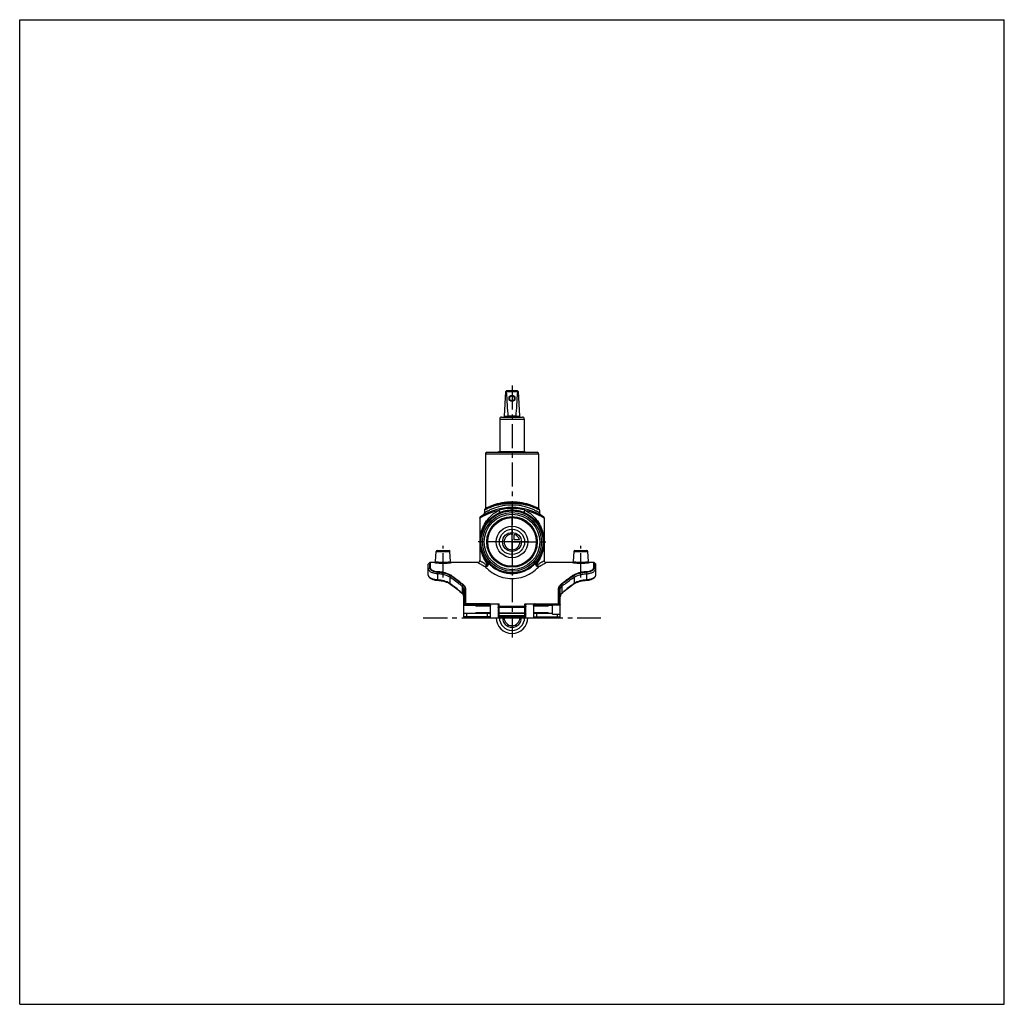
# Model space of a CAD drawing. Header units: millimetres. Extents: x 0 to 1000, y 0 to 1000.
import ezdxf

# ---------------------------------------------------------------- set-up
doc = ezdxf.new("R2010")
doc.units = ezdxf.units.MM
doc.header["$LTSCALE"] = 65.185185
doc.linetypes.add('CENTER', pattern=[0.6, 0.375, -0.075, 0.075, -0.075])
doc.layers.get('0').update_dxf_attribs({"linetype": 'CONTINUOUS'})
for name, color, linetype in [('ACHSEN_S', 7, 'CONTINUOUS'), ('FASEN', 7, 'CONTINUOUS'), ('FLAECHEN', 7, 'CONTINUOUS'), ('KOERPER', 7, 'CONTINUOUS'), ('KONST.EL_MIT_GEO', 7, 'CONTINUOUS'), ('KURVEN', 7, 'CONTINUOUS')]:
    doc.layers.add(name, color=color, linetype=linetype)

msp = doc.modelspace()

# ---------------------------------------------------------------- linework, layer by layer
at = {"color": 7, "linetype": 'Continuous'}
for p, q in [((0, 0), (0, 1000)), ((0, 1000), (1000, 1000)), ((1000, 0), (1000, 1000)), ((492.5, 597.3), (493.8, 622.4)), ((493.8, 622.4), (494.8, 623.4)), ((494.2, 622.4), (505.8, 622.4)), ((494.8, 623.4), (505.1, 623.4)), ((506.2, 622.4), (505.1, 623.4)), ((506.2, 622.4), (507.5, 597.3)), ((487.5, 594.4), (487.5, 561.6)), ((487.5, 594.4), (512.5, 594.4)), ((489.5, 596.4), (510.5, 596.4)), ((492.6, 597.4), (495.9, 597.4)), ((504.1, 597.3), (495.9, 597.3)), ((504.1, 597.4), (507.4, 597.4)), ((512.5, 594.4), (512.5, 561.6)), ((0, 0), (1000, 0))]:
    msp.add_line(p, q, dxfattribs=at)
for radius in [3, 2.5]:
    msp.add_circle((500, 615.4), radius, dxfattribs=at)
for centre, radius, start, end in [((489.5, 594.4), 2, 90, 180), ((491.5, 597.4), 1, 270, 357.14), ((495.4, 597.3), 0.483, 359.2765, 5.2), ((504.6, 597.3), 0.483, 174.8, 180.7235), ((508.5, 597.4), 1, 182.86, 270), ((510.5, 594.4), 2, 0, 90)]:
    msp.add_arc(centre, radius, start, end, dxfattribs=at)
for centre, major_axis, ratio, start_param, end_param in [((500, 628.2), (8.5, 0), 0.95129, -2.35619, -2.32415), ((500, 746.5), (0, 170.1), 0.04996, -3.89495, -3.64417), ((500, 746.5), (0, 170.1), 0.04996, -2.63901, -2.38824), ((500, 628.2), (8.5, 0), 0.95129, -0.81744, -0.7854)]:
    msp.add_ellipse(centre, major_axis=major_axis, ratio=ratio, start_param=start_param, end_param=end_param, dxfattribs=at)
for points in [[(495.9, 597.3), (495.9, 597.2), (495.9, 596.9), (495.8, 596.7), (495.8, 596.5), (495.8, 596.4), (495.7, 596.4), (495.7, 596.4)], [(504.1, 597.3), (504.1, 597.2), (504.1, 596.9), (504.2, 596.7), (504.2, 596.5), (504.2, 596.4), (504.3, 596.4), (504.3, 596.4)]]:
    msp.add_open_spline(points, degree=3, knots=[0, 0, 0, 0, 0.36703, 0.67502, 0.79476, 0.88822, 1, 1, 1, 1], dxfattribs=at)
at = {"layer": 'ACHSEN_S', "color": 40, "linetype": 'CENTER'}
for p, q in [((500, 628.4), (500, 372.4)), ((409.9, 392.6), (590.1, 392.6))]:
    msp.add_line(p, q, dxfattribs=at)
at = {"layer": 'FASEN', "color": 7, "linetype": 'Continuous'}
for p, q in [((415, 447.1), (416.3, 448.4)), ((415, 442.3), (415, 447.1)), ((585, 447.1), (583.7, 448.4)), ((585, 442.3), (585, 447.1))]:
    msp.add_line(p, q, dxfattribs=at)
for radius in [31.5, 29.8]:
    msp.add_circle((500, 469.6), radius, dxfattribs=at)
for points, knots in [([(424.2, 437.3), (423, 437.3), (421.2, 437.6), (419.1, 438.3), (417.7, 438.9), (416.5, 439.7), (415.7, 440.5), (415.1, 441.4), (415, 442), (415, 442.3)], [0, 0, 0, 0, 0.32208, 0.47198, 0.60896, 0.7302, 0.83464, 0.92319, 1, 1, 1, 1]), ([(575.8, 437.3), (577, 437.3), (578.8, 437.6), (580.9, 438.3), (582.3, 438.9), (583.5, 439.7), (584.3, 440.5), (584.9, 441.4), (585, 442), (585, 442.3)], [0, 0, 0, 0, 0.32219, 0.47205, 0.60901, 0.73023, 0.83466, 0.9232, 1, 1, 1, 1]), ([(436.8, 433.8), (435, 434.9), (432, 436.2), (427.7, 437), (425.4, 437.2), (424.2, 437.3)], [0, 0, 0, 0, 0.47636, 0.73528, 1, 1, 1, 1]), ([(449.5, 424.3), (448.5, 425.2), (444.4, 428.5), (440.1, 431.7), (436.8, 433.8)], [0, 0, 0, 0, 0.25388, 1, 1, 1, 1]), ([(550.5, 424.3), (551.5, 425.2), (555.6, 428.5), (559.9, 431.7), (563.2, 433.8)], [0, 0, 0, 0, 0.25387, 1, 1, 1, 1]), ([(563.2, 433.8), (565, 434.9), (568, 436.2), (572.3, 437), (574.6, 437.2), (575.8, 437.3)], [0, 0, 0, 0, 0.47638, 0.7353, 1, 1, 1, 1]), ([(451, 420.8), (451, 421.4), (450.8, 422.8), (450, 423.9), (449.5, 424.3)], [0, 0, 0, 0, 0.49816, 1, 1, 1, 1]), ([(549, 420.8), (549, 421.4), (549.2, 422.8), (550, 423.9), (550.5, 424.3)], [0, 0, 0, 0, 0.49816, 1, 1, 1, 1])]:
    msp.add_open_spline(points, degree=3, knots=knots, dxfattribs=at)
at = {"layer": 'FLAECHEN', "color": 7, "linetype": 'Continuous'}
for p, q in [((472, 502), (472, 499.1)), ((528, 502), (528, 499.1)), ((467.2, 493.9), (467.2, 450.6)), ((532.7, 493.9), (532.7, 450.6))]:
    msp.add_line(p, q, dxfattribs=at)
msp.add_circle((500, 469.6), 24.7, dxfattribs=at)
at = {"layer": 'KOERPER', "color": 7, "linetype": 'Continuous'}
for p, q in [((480.1, 560.6), (480.1, 560.8)), ((480.1, 560.6), (480.1, 560.8)), ((480.1, 560.8), (484.5, 560.8)), ((481.7, 560.6), (481.7, 560.8)), ((482.4, 560.6), (482.4, 560.8)), ((483.9, 560.6), (483.9, 560.8)), ((484, 560.6), (484, 560.8)), ((484.1, 560.6), (484.1, 560.8)), ((484.5, 560.6), (484.5, 560.8)), ((484.7, 560.6), (484.7, 560.8)), ((484.7, 560.8), (485.8, 560.8)), ((485.4, 560.6), (485.4, 560.8)), ((487.3, 561.6), (485.6, 560.6)), ((487.3, 561.6), (512.7, 561.6)), ((512.7, 561.6), (514.4, 560.6)), ((514.2, 560.8), (514.2, 560.8)), ((514.2, 560.8), (522.7, 560.8)), ((515.3, 560.6), (515.3, 560.8)), ((515.5, 560.6), (515.5, 560.8)), ((515.8, 560.6), (515.8, 560.8)), ((516.7, 560.6), (516.7, 560.8)), ((519.8, 560.6), (519.8, 560.8)), ((522.7, 560.6), (522.7, 560.8)), ((421.4, 448.6), (416.8, 448.6)), ((465.2, 448.6), (438.6, 448.6)), ((561.4, 448.6), (534.7, 448.6)), ((583.2, 448.6), (578.6, 448.6)), ((464, 404.9), (464, 404.3)), ((477.7, 404.3), (464, 404.3)), ((536, 404.3), (522.3, 404.3)), ((536, 404.3), (536, 404.9)), ((477.8, 397.6), (464, 397.6)), ((464, 397.1), (464, 397.6)), ((536, 397.6), (522.2, 397.6)), ((536, 397.6), (536, 397.1))]:
    msp.add_line(p, q, dxfattribs=at)
at = {"layer": 'KOERPER', "color": 40, "linetype": 'CENTER'}
for p, q in [((500, 469.6), (500, 506.3)), ((430, 433.6), (430, 465.8)), ((500, 469.6), (463.4, 469.6)), ((500, 469.6), (536.6, 469.6)), ((500, 469.6), (500, 433)), ((570, 433.6), (570, 465.8))]:
    msp.add_line(p, q, dxfattribs=at)
at = {"layer": 'KOERPER', "color": 7, "linetype": 'Continuous'}
for radius in [32, 31.6]:
    msp.add_circle((500, 469.6), radius, dxfattribs=at)
for centre, start, end in [((464, 405.9), 216.8699, 270), ((536, 405.9), 270, 323.1301), ((464, 396.1), 90, 138.1897), ((536, 396.1), 41.8103, 90)]:
    msp.add_arc(centre, 1.5, start, end, dxfattribs=at)
at = {"layer": 'KONST.EL_MIT_GEO', "color": 7, "linetype": 'Continuous'}
for p, q in [((474.6, 560.6), (525.4, 560.6)), ((473.1, 559.1), (473.1, 503.5)), ((473.1, 559.1), (526.9, 559.1)), ((526.9, 559.1), (526.9, 503.5)), ((423.9, 460.8), (436.1, 460.8)), ((563.9, 460.8), (576.1, 460.8)), ((422.4, 449.6), (423, 459.8)), ((423, 459.8), (437, 459.8)), ((437.6, 449.6), (437, 459.8)), ((562.4, 449.6), (563, 459.8)), ((563, 459.8), (577, 459.8)), ((577.6, 449.6), (577, 459.8)), ((415, 442.3), (416.3, 443.4)), ((415, 435.8), (415, 442.3)), ((416.3, 448.4), (416.3, 443.4)), ((416.8, 448.6), (416.8, 443.6)), ((583.2, 443.6), (583.2, 448.6)), ((583.7, 443.4), (583.7, 448.4)), ((583.7, 443.4), (585, 442.3)), ((585, 435.8), (585, 442.3)), ((415, 435.8), (415, 435.7)), ((415, 435.7), (415, 435.5)), ((415, 435.5), (415.1, 435.3)), ((415.1, 435.3), (415.1, 435.1)), ((415.1, 435.1), (415.2, 434.9)), ((415.2, 434.9), (415.3, 434.7)), ((415.3, 434.7), (415.4, 434.5)), ((415.4, 434.5), (415.6, 434.2)), ((415.5, 434.2), (415.7, 434)), ((415.7, 434), (415.9, 433.8)), ((415.9, 433.8), (416.1, 433.6)), ((416.1, 433.6), (416.4, 433.3)), ((416.3, 433.3), (416.6, 433.1)), ((416.6, 433.1), (416.9, 432.9)), ((416.9, 432.9), (417.2, 432.7)), ((417.2, 432.7), (417.5, 432.5)), ((417.5, 432.5), (417.8, 432.3)), ((417.8, 432.3), (418.1, 432.2)), ((418.5, 432), (418.8, 431.8)), ((418.8, 431.8), (419.2, 431.7)), ((419.2, 431.7), (419.6, 431.5)), ((419.6, 431.5), (420, 431.4)), ((420, 431.4), (420.4, 431.3)), ((420.4, 431.3), (420.8, 431.1)), ((420.8, 431.2), (421.3, 431)), ((421.2, 431), (421.7, 430.9)), ((421.7, 431), (422.1, 430.9)), ((422.1, 430.9), (422.6, 430.8)), ((422.6, 430.8), (423, 430.7)), ((423, 430.7), (423.5, 430.7)), ((423.5, 430.7), (424, 430.7)), ((424.2, 437.3), (424.3, 439.1)), ((424.2, 437.3), (424.2, 431)), ((436.8, 433.8), (437.7, 435.3)), ((436.8, 433.8), (436.8, 427.4)), ((562.3, 435.3), (563.2, 433.8)), ((563.2, 433.8), (563.2, 427.4)), ((575.1, 430.6), (576.1, 430.7)), ((575.7, 439.1), (575.8, 437.3)), ((575.8, 437.3), (575.8, 431)), ((576, 430.7), (576.5, 430.7)), ((576.5, 430.7), (577, 430.7)), ((577, 430.7), (577.4, 430.8)), ((577.4, 430.8), (577.9, 430.9)), ((577.9, 430.9), (578.3, 431)), ((578.3, 430.9), (578.8, 431)), ((578.7, 431), (579.2, 431.2)), ((579.2, 431.1), (579.6, 431.3)), ((579.6, 431.3), (580, 431.4)), ((580, 431.4), (580.4, 431.5)), ((580.4, 431.5), (580.8, 431.7)), ((580.8, 431.7), (581.2, 431.8)), ((581.2, 431.8), (581.5, 432)), ((581.5, 432), (581.9, 432.2)), ((581.9, 432.2), (582.2, 432.3)), ((582.2, 432.3), (582.5, 432.5)), ((582.5, 432.5), (582.8, 432.7)), ((582.8, 432.7), (583.1, 432.9)), ((583.1, 432.9), (583.4, 433.1)), ((583.4, 433.1), (583.7, 433.3)), ((583.6, 433.3), (583.9, 433.6)), ((583.9, 433.6), (584.1, 433.8)), ((584.1, 433.8), (584.3, 434)), ((584.3, 434), (584.5, 434.2)), ((584.4, 434.2), (584.6, 434.5)), ((584.6, 434.4), (584.7, 434.7)), ((584.7, 434.7), (584.8, 434.9)), ((584.8, 434.9), (584.9, 435.1)), ((584.9, 435.3), (585, 435.5)), ((584.9, 435.1), (584.9, 435.3)), ((585, 435.7), (585, 435.8)), ((585, 435.5), (585, 435.7)), ((449.5, 424.3), (450.4, 425.6)), ((449.5, 424.3), (449.5, 417.4)), ((451, 420.8), (452.3, 421.5)), ((451, 393.4), (451, 420.8)), ((452.3, 406.8), (452.3, 421.5)), ((452.8, 421.6), (452.8, 406.8)), ((547.2, 406.8), (547.2, 421.6)), ((547.7, 421.5), (549, 420.8)), ((547.7, 421.5), (547.7, 406.8)), ((549, 393.4), (549, 420.8)), ((549.6, 425.6), (550.5, 424.3)), ((550.5, 424.3), (550.5, 417.4)), ((476.5, 404.9), (451, 404.9)), ((451.8, 406.7), (451.8, 406.8)), ((451.8, 406.8), (452.3, 406.8)), ((452.8, 406.8), (486.8, 406.8)), ((475, 406.7), (454, 406.7)), ((454, 404.9), (454, 406.7)), ((475, 405.9), (454, 405.9)), ((475, 404.9), (475, 406.7)), ((477.2, 406.8), (477.2, 406.7)), ((478, 393.4), (478, 406)), ((486, 405.6), (486, 393.4)), ((486.8, 392.6), (486.8, 406.8)), ((486.8, 404.3), (513.2, 404.3)), ((513.2, 402.9), (486.8, 402.9)), ((513.2, 406.8), (547.2, 406.8)), ((513.2, 392.6), (513.2, 406.8)), ((514, 393.4), (514, 405.6)), ((522, 406), (522, 393.4)), ((522.8, 406.8), (522.8, 406.7)), ((541, 404.9), (523.5, 404.9)), ((525, 406.7), (546, 406.7)), ((525, 406.7), (525, 404.9)), ((525, 405.9), (546, 405.9)), ((541, 405.8), (549, 405.8)), ((541, 396.3), (541, 405.8)), ((546, 406.7), (546, 405.8)), ((546, 405.9), (546.2, 405.9)), ((547.7, 406.8), (548.2, 406.8)), ((548.2, 406.7), (548.2, 406.8)), ((451, 397.1), (476.9, 397.1)), ((478, 393.4), (451, 393.4)), ((451.8, 392.6), (548.2, 392.6)), ((454, 392.6), (454, 397.1)), ((475, 392.6), (475, 397.1)), ((478, 397.1), (478, 397.1)), ((486, 394.9), (514, 394.9)), ((514, 393.4), (486, 393.4)), ((513.2, 397.2), (486.8, 397.2)), ((513.2, 396.9), (486.8, 396.9)), ((522, 393.4), (549, 393.4)), ((523.1, 397.1), (541, 397.1)), ((525, 397.1), (525, 392.6)), ((541, 396.3), (549, 396.3)), ((546, 396.3), (546, 392.6))]:
    msp.add_line(p, q, dxfattribs=at)
for points in [[(417.8, 432.3), (418.1, 432.2), (418.5, 432)], [(423.9, 430.7), (424.9, 430.6), (425.7, 430.5), (426.5, 430.5), (427.3, 430.4), (428.1, 430.2), (428.9, 430.1), (429.7, 430), (430.4, 429.8), (431.2, 429.6), (431.9, 429.4), (432.6, 429.1), (433.3, 428.9), (434, 428.6), (434.7, 428.3), (435.3, 428), (435.9, 427.7), (436.5, 427.4), (436.9, 427.1)], [(563.1, 427.1), (563.5, 427.4), (564.1, 427.7), (564.7, 428), (565.4, 428.3), (566, 428.6), (566.7, 428.9), (567.4, 429.2), (568.1, 429.4), (568.8, 429.6), (569.6, 429.8), (570.3, 430), (571.1, 430.1), (571.9, 430.3), (572.7, 430.4), (573.5, 430.5), (574.3, 430.5), (575.1, 430.6)], [(436.9, 427.1), (438.3, 426.1), (439.8, 425.1), (441.3, 424), (442.7, 422.9), (444.1, 421.8), (445.6, 420.6), (447, 419.4), (448.3, 418.2), (449.6, 417.1)], [(550.4, 417.1), (551.7, 418.3), (553.1, 419.5), (554.4, 420.6), (555.9, 421.8), (557.3, 422.9), (558.8, 424), (560.2, 425.1), (561.7, 426.2), (563.1, 427.1)], [(449.6, 417.1), (449.6, 417.1), (449.8, 416.9), (450, 416.7), (450.1, 416.5), (450.3, 416.3), (450.4, 416.1), (450.6, 415.8), (450.7, 415.6), (450.8, 415.3), (450.8, 415.1), (450.9, 414.8), (450.9, 414.5), (451, 414.2), (451, 413.9), (451, 413.8)], [(549, 413.8), (549, 413.9), (549, 414.2), (549.1, 414.5), (549.1, 414.8), (549.2, 415.1), (549.3, 415.3), (549.3, 415.6), (549.5, 415.8), (549.6, 416.1), (549.7, 416.3), (549.9, 416.5), (550, 416.7), (550.2, 416.9), (550.4, 417.1), (550.4, 417.1)]]:
    msp.add_lwpolyline(points, dxfattribs=at)
for radius in [28.2, 25.7]:
    msp.add_circle((500, 469.6), radius, dxfattribs=at)
for centre, radius, start, end in [((474.6, 559.1), 1.5, 90, 180), ((525.4, 559.1), 1.5, 0, 90), ((500, 445.6), 59, 57.0793, 122.9207), ((473, 502), 1, 117.7438, 179.9999), ((500, 450.6), 59, 110.5711, 117.7437), ((472.6, 503.5), 0.5, 297.4195, 0.0002), ((500, 458.1), 45.6, 89.9928, 106.7176), ((500, 469.3), 32.5, 90.0103, 113.7969), ((500, 458.1), 45.6, 73.2824, 90.0072), ((500, 469.3), 32.5, 66.2031, 89.9897), ((500, 450.6), 59, 62.2563, 69.4289), ((527.4, 503.5), 0.5, 180.0003, 242.5808), ((527, 502), 1, 359.9999, 62.2562), ((468.7, 493.9), 1.5, 122.9208, 180), ((469.5, 499.1), 2.5, 299.7314, 0), ((530.5, 499.1), 2.5, 180, 240.2686), ((531.2, 493.9), 1.5, 0, 57.0792), ((423.9, 459.8), 1, 90, 177), ((436.1, 459.8), 1, 3, 90), ((563.9, 459.8), 1, 90, 177), ((576.1, 459.8), 1, 3, 90), ((465.2, 450.6), 2, 270, 360), ((534.7, 450.6), 2, 180, 270), ((416.8, 447.9), 0.8, 90, 135), ((421.4, 449.6), 1, 269.9992, 357.0002), ((438.6, 449.6), 1, 182.9997, 270.001), ((561.4, 449.6), 1, 269.9992, 357.0002), ((578.6, 449.6), 1, 182.9997, 270.001), ((583.2, 447.9), 0.8, 45, 90), ((382.8, 346.3), 97.4, 56.1766, 56.3481), ((617.2, 346.3), 97.4, 123.6519, 123.8234), ((548.2, 405.9), 0.797, 0.0128, 89.9998), ((451.8, 393.4), 0.8, 180, 270), ((477.2, 393.4), 0.8, 270, 360), ((486.8, 393.4), 0.8, 180, 270), ((513.2, 393.4), 0.8, 270, 360), ((522.8, 393.4), 0.8, 180, 270), ((548.2, 393.4), 0.8, 270, 360)]:
    msp.add_arc(centre, radius, start, end, dxfattribs=at)
for centre, start_param, end_param in [((477.2, 406), 0, 1.5708), ((522.8, 406), 1.5708, 3.14159)]:
    msp.add_ellipse(centre, major_axis=(0.8, 0), ratio=0.9927, start_param=start_param, end_param=end_param, dxfattribs=at)
for points, knots in [([(526.9, 503.5), (526.9, 503.5), (526.9, 503.5), (526.9, 503.5), (526.8, 503.5), (526.8, 503.5), (526.7, 503.6), (526.6, 503.6), (526.3, 503.8), (526.1, 503.9), (525.7, 504.1), (525.3, 504.3), (524.6, 504.6), (523.6, 505.1), (522.3, 505.7), (520.7, 506.3), (519, 506.9), (517.1, 507.6), (514.2, 508.4), (510.3, 509.3), (505.3, 510), (500, 510.2), (494.7, 510), (489.7, 509.3), (485.8, 508.4), (482.9, 507.6), (481, 506.9), (479.3, 506.3), (477.7, 505.7), (476.4, 505.1), (475.4, 504.6), (474.7, 504.3), (474.3, 504.1), (473.9, 503.9), (473.7, 503.8), (473.4, 503.6), (473.3, 503.6), (473.2, 503.5), (473.2, 503.5), (473.1, 503.5), (473.1, 503.5), (473.1, 503.5), (473.1, 503.5)], [0, 0, 0, 0, 0.00017, 0.00068, 0.00152, 0.00269, 0.0042, 0.00604, 0.0107, 0.01663, 0.02381, 0.03217, 0.04169, 0.06399, 0.09031, 0.12029, 0.15357, 0.18983, 0.22877, 0.31341, 0.40488, 0.5, 0.59512, 0.68659, 0.77123, 0.81017, 0.84643, 0.87971, 0.90969, 0.93601, 0.95831, 0.96783, 0.97619, 0.98337, 0.9893, 0.99396, 0.9958, 0.99731, 0.99848, 0.99932, 0.99983, 1, 1, 1, 1]), ([(467.2, 493.9), (467.2, 493.9), (467.3, 493.9), (467.3, 493.9), (467.3, 493.9), (467.3, 494), (467.4, 494), (467.5, 494.1), (467.6, 494.1), (467.8, 494.3), (468.1, 494.4), (468.4, 494.6), (468.8, 494.9), (469.5, 495.2), (470.4, 495.8), (471.5, 496.3), (472.7, 496.9), (474.1, 497.6), (476.1, 498.5), (479, 499.6), (482.8, 500.8), (485.5, 501.5), (486.9, 501.8)], [0, 0, 0, 0, 0.00031, 0.00125, 0.0028, 0.00497, 0.00776, 0.01117, 0.01979, 0.03081, 0.04418, 0.05982, 0.07769, 0.11981, 0.16995, 0.22753, 0.29198, 0.36279, 0.43946, 0.6087, 0.79654, 1, 1, 1, 1]), ([(475.6, 446.6), (474, 448.6), (471.2, 453), (468.9, 459), (467.9, 464.1), (467.5, 468.4), (467.6, 472.7), (468.4, 478.1), (470.2, 484.3), (474, 491.2), (479.5, 497.3), (484.3, 500.5), (486.9, 501.8)], [0, 0, 0, 0, 0.12126, 0.23917, 0.29922, 0.36537, 0.43809, 0.50049, 0.61856, 0.73841, 0.86445, 1, 1, 1, 1]), ([(500, 507.1), (498.1, 507.1), (494.5, 507), (489.3, 506.1), (485.2, 505), (482.2, 504), (480.2, 503.3), (478.4, 502.5), (476.8, 501.7), (475.6, 501.1), (474.8, 500.7), (474.2, 500.4), (473.7, 500.1), (473.3, 499.8), (472.9, 499.6), (472.6, 499.4), (472.4, 499.3), (472.2, 499.2), (472.1, 499.1), (472.1, 499.1), (472, 499.1), (472, 499.1), (472, 499.1), (472, 499.1)], [0, 0, 0, 0, 0.18871, 0.37018, 0.53835, 0.61591, 0.68834, 0.75507, 0.81545, 0.86875, 0.8925, 0.91417, 0.93365, 0.95083, 0.96559, 0.97784, 0.98747, 0.99128, 0.99441, 0.99685, 0.9986, 0.99965, 1, 1, 1, 1]), ([(478.9, 505), (478.4, 504.8), (477.4, 504.4), (476, 503.8), (474.8, 503.3), (474, 502.9), (473.4, 502.7), (473, 502.5), (472.7, 502.3), (472.5, 502.2), (472.3, 502.1), (472.2, 502.1), (472.1, 502), (472.1, 502), (472, 502), (472, 502), (472, 502), (472, 502)], [0, 0, 0, 0, 0.21939, 0.41595, 0.58759, 0.73216, 0.79362, 0.8475, 0.89357, 0.9316, 0.9614, 0.97316, 0.9828, 0.99032, 0.99569, 0.99892, 1, 1, 1, 1]), ([(478.9, 505), (478.8, 505.1), (478.8, 505.3), (478.9, 505.5), (479.1, 505.8), (479.2, 505.9), (479.3, 505.9)], [0, 0, 0, 0, 0.28338, 0.54467, 0.78093, 1, 1, 1, 1]), ([(500, 508.7), (496.1, 508.7), (488.9, 508), (481.9, 506.1), (478.9, 505)], [0, 0, 0, 0, 0.54615, 1, 1, 1, 1]), ([(500, 509.7), (496.1, 509.7), (489.1, 509), (482.3, 507), (479.3, 505.9)], [0, 0, 0, 0, 0.54697, 1, 1, 1, 1]), ([(486.9, 499), (487, 499.1), (487.1, 499.2), (487.2, 499.4), (487.2, 499.7), (487.3, 500.1), (487.2, 500.9), (487, 501.5), (486.9, 501.8)], [0, 0, 0, 0, 0.06902, 0.14986, 0.24862, 0.36708, 0.6578, 1, 1, 1, 1]), ([(520.7, 505.9), (517.7, 507), (510.9, 509), (503.9, 509.7), (500, 509.7)], [0, 0, 0, 0, 0.45303, 1, 1, 1, 1]), ([(521.1, 505), (518.1, 506.1), (511.1, 508), (503.9, 508.7), (500, 508.7)], [0, 0, 0, 0, 0.45385, 1, 1, 1, 1]), ([(528, 499.1), (528, 499.1), (528, 499.1), (528, 499.1), (527.9, 499.1), (527.9, 499.1), (527.8, 499.2), (527.6, 499.3), (527.4, 499.4), (527.1, 499.6), (526.7, 499.8), (526.3, 500.1), (525.8, 500.4), (525.2, 500.7), (524.4, 501.1), (523.2, 501.7), (521.6, 502.5), (519.8, 503.3), (517.8, 504), (514.8, 505), (510.7, 506.1), (505.5, 507), (501.9, 507.1), (500, 507.1)], [0, 0, 0, 0, 0.00035, 0.0014, 0.00315, 0.00559, 0.00872, 0.01253, 0.02216, 0.03441, 0.04917, 0.06635, 0.08583, 0.1075, 0.13125, 0.18455, 0.24493, 0.31166, 0.3841, 0.46165, 0.62982, 0.81129, 1, 1, 1, 1]), ([(513.1, 499), (513, 499.1), (512.9, 499.2), (512.8, 499.4), (512.8, 499.7), (512.7, 500.1), (512.8, 500.9), (513, 501.5), (513.1, 501.8)], [0, 0, 0, 0, 0.06902, 0.14986, 0.24862, 0.36708, 0.6578, 1, 1, 1, 1]), ([(513.1, 501.8), (515.7, 500.5), (520.5, 497.3), (526, 491.2), (529.8, 484.3), (531.6, 478.1), (532.4, 472.7), (532.5, 468.4), (532.1, 464.1), (531.1, 459), (528.8, 453), (526, 448.6), (524.4, 446.6)], [0, 0, 0, 0, 0.13555, 0.26159, 0.38144, 0.4995, 0.5619, 0.63462, 0.70077, 0.76082, 0.87874, 1, 1, 1, 1]), ([(513.1, 501.8), (514.5, 501.5), (517.2, 500.8), (521, 499.6), (523.9, 498.5), (525.9, 497.6), (527.3, 496.9), (528.5, 496.3), (529.6, 495.8), (530.5, 495.2), (531.2, 494.9), (531.6, 494.6), (531.9, 494.4), (532.2, 494.3), (532.4, 494.1), (532.5, 494.1), (532.6, 494), (532.7, 494), (532.7, 493.9), (532.7, 493.9), (532.7, 493.9), (532.7, 493.9), (532.7, 493.9)], [0, 0, 0, 0, 0.20346, 0.3913, 0.56054, 0.63721, 0.70802, 0.77247, 0.83005, 0.88019, 0.92231, 0.94018, 0.95582, 0.96919, 0.98021, 0.98883, 0.99224, 0.99503, 0.9972, 0.99875, 0.99969, 1, 1, 1, 1]), ([(521.1, 505), (521.2, 505.1), (521.2, 505.3), (521.1, 505.5), (520.9, 505.8), (520.8, 505.9), (520.7, 505.9)], [0, 0, 0, 0, 0.28338, 0.54467, 0.78093, 1, 1, 1, 1]), ([(528, 502), (528, 502), (528, 502), (528, 502), (527.9, 502), (527.9, 502), (527.8, 502.1), (527.7, 502.1), (527.5, 502.2), (527.3, 502.3), (527, 502.5), (526.6, 502.7), (526, 502.9), (525.2, 503.3), (524, 503.8), (522.6, 504.4), (521.6, 504.8), (521.1, 505)], [0, 0, 0, 0, 0.00108, 0.00431, 0.00968, 0.0172, 0.02684, 0.0386, 0.0684, 0.10643, 0.1525, 0.20638, 0.26784, 0.41241, 0.58405, 0.78061, 1, 1, 1, 1]), ([(475.5, 448.6), (473.9, 450.4), (471.2, 454.4), (469, 459.9), (467.9, 464.6), (467.5, 468.6), (467.6, 472.7), (468.5, 477.7), (470.4, 483.3), (474.2, 489.5), (479.7, 495.1), (484.3, 497.9), (486.9, 499)], [0, 0, 0, 0, 0.1206, 0.23647, 0.29547, 0.3622, 0.43698, 0.49826, 0.61407, 0.73299, 0.86029, 1, 1, 1, 1]), ([(513.1, 499), (515.7, 497.9), (520.3, 495.1), (525.8, 489.5), (529.6, 483.3), (531.5, 477.7), (532.4, 472.7), (532.5, 468.6), (532.1, 464.6), (531, 459.9), (528.8, 454.4), (526.1, 450.4), (524.5, 448.6)], [0, 0, 0, 0, 0.13971, 0.26701, 0.38592, 0.50173, 0.56301, 0.63779, 0.70452, 0.76353, 0.8794, 1, 1, 1, 1]), ([(467.2, 450.6), (467.3, 450.6), (467.3, 450.6), (467.4, 450.6), (467.5, 450.5), (467.7, 450.3), (468, 450.2), (468.4, 449.9), (469.1, 449.5), (470.1, 448.9), (471.3, 448.2), (472.6, 447.4), (473.6, 446.9), (474.1, 446.6)], [0, 0, 0, 0, 0.00431, 0.01723, 0.03868, 0.06855, 0.10667, 0.15285, 0.26848, 0.41335, 0.58513, 0.78147, 1, 1, 1, 1]), ([(525.9, 446.6), (526.4, 446.9), (527.4, 447.4), (528.7, 448.2), (529.9, 448.9), (530.9, 449.5), (531.6, 449.9), (532, 450.2), (532.3, 450.3), (532.5, 450.5), (532.6, 450.6), (532.7, 450.6), (532.7, 450.6), (532.7, 450.6)], [0, 0, 0, 0, 0.21853, 0.41487, 0.58665, 0.73152, 0.84715, 0.89333, 0.93145, 0.96132, 0.98277, 0.99569, 1, 1, 1, 1]), ([(416.8, 443.6), (416.7, 443.6), (416.5, 443.6), (416.3, 443.5), (416.3, 443.4)], [0, 0, 0, 0, 0.50567, 1, 1, 1, 1]), ([(416.3, 443.4), (416.3, 443.2), (416.4, 442.6), (416.9, 441.9), (417.6, 441.2), (418.6, 440.5), (419.8, 440), (421.7, 439.3), (423.2, 439.1), (424.3, 439.1)], [0, 0, 0, 0, 0.07414, 0.16074, 0.26406, 0.38492, 0.52203, 0.67275, 1, 1, 1, 1]), ([(416.8, 443.6), (416.8, 443.4), (417, 442.9), (417.4, 442.2), (418.1, 441.6), (419, 441), (420.1, 440.4), (421.9, 439.8), (423.4, 439.6), (424.4, 439.6)], [0, 0, 0, 0, 0.07371, 0.15998, 0.26296, 0.38358, 0.52063, 0.67156, 1, 1, 1, 1]), ([(421.4, 448.6), (421.4, 448.6), (421.5, 448.6), (421.6, 448.6), (421.8, 448.6), (422.1, 448.6), (422.5, 448.5), (423.1, 448.4), (424, 448.3), (425.3, 448.2), (427.3, 448.1), (430, 448), (432.7, 448.1), (434.7, 448.2), (436, 448.3), (436.9, 448.4), (437.5, 448.5), (437.9, 448.6), (438.2, 448.6), (438.4, 448.6), (438.5, 448.6), (438.6, 448.6), (438.6, 448.6)], [0, 0, 0, 0, 0.00247, 0.00983, 0.02201, 0.03885, 0.06016, 0.0857, 0.14832, 0.22415, 0.31023, 0.5, 0.68977, 0.77586, 0.85168, 0.9143, 0.93984, 0.96115, 0.97799, 0.99017, 0.99753, 1, 1, 1, 1]), ([(422.4, 449.6), (422.4, 449.6), (422.4, 449.6), (422.5, 449.6), (422.5, 449.6), (422.6, 449.6), (422.6, 449.6), (422.8, 449.5), (423, 449.5), (423.3, 449.4), (423.7, 449.4), (424.2, 449.3), (424.8, 449.2), (425.8, 449.1), (427.1, 449), (428.5, 449), (430, 448.9), (431.5, 449), (432.9, 449), (434.2, 449.1), (435.2, 449.2), (435.8, 449.3), (436.3, 449.4), (436.7, 449.4), (437, 449.5), (437.2, 449.5), (437.4, 449.6), (437.4, 449.6), (437.5, 449.6), (437.5, 449.6), (437.6, 449.6), (437.6, 449.6), (437.6, 449.6)], [0, 0, 0, 0, 0.00061, 0.00243, 0.00546, 0.00969, 0.01511, 0.0217, 0.03833, 0.0594, 0.08469, 0.11396, 0.14692, 0.22259, 0.30888, 0.40254, 0.5, 0.59746, 0.69112, 0.77741, 0.85308, 0.88604, 0.91531, 0.9406, 0.96167, 0.9783, 0.98489, 0.99031, 0.99454, 0.99757, 0.99939, 1, 1, 1, 1]), ([(465.2, 448.6), (465.3, 448.6), (465.3, 448.6), (465.4, 448.6), (465.5, 448.5), (465.8, 448.4), (466, 448.2), (466.5, 447.9), (467.2, 447.5), (468.3, 446.9), (469.5, 446.3), (470.9, 445.5), (472, 445), (472.5, 444.8)], [0, 0, 0, 0, 0.00432, 0.01726, 0.03875, 0.06866, 0.10683, 0.15307, 0.2688, 0.41375, 0.58553, 0.78175, 1, 1, 1, 1]), ([(472.5, 444.8), (472.9, 444.9), (473.6, 445.4), (474, 446.2), (474.1, 446.6)], [0, 0, 0, 0, 0.47924, 1, 1, 1, 1]), ([(472.5, 444.8), (472.8, 444.7), (473.5, 444.6), (474.5, 444.8), (475.2, 445.2), (475.7, 445.8), (475.8, 446.1), (475.9, 446.2)], [0, 0, 0, 0, 0.24888, 0.49634, 0.74435, 0.87094, 1, 1, 1, 1]), ([(472.5, 444.8), (473.7, 443.4), (476.8, 440.4), (482.8, 436.3), (490.8, 433.2), (496.9, 432.4), (500, 432.4)], [0, 0, 0, 0, 0.17595, 0.41299, 0.69544, 1, 1, 1, 1]), ([(474.1, 446.6), (474.2, 446.6), (474.4, 446.4), (474.8, 446.3), (475, 446.3), (475.2, 446.3), (475.4, 446.4), (475.5, 446.5), (475.6, 446.5), (475.6, 446.6)], [0, 0, 0, 0, 0.24331, 0.48416, 0.60411, 0.7247, 0.85006, 0.91992, 1, 1, 1, 1]), ([(475.5, 448.6), (476.6, 447.4), (479.3, 444.8), (483.5, 441.9), (487.8, 439.9), (491.6, 438.6), (495.7, 437.8), (498.6, 437.6), (500, 437.6)], [0, 0, 0, 0, 0.17667, 0.41007, 0.546, 0.69171, 0.84416, 1, 1, 1, 1]), ([(475.6, 446.6), (475.7, 446.8), (475.8, 447.1), (475.9, 447.7), (475.8, 448.2), (475.6, 448.5), (475.5, 448.6)], [0, 0, 0, 0, 0.28805, 0.54814, 0.78226, 1, 1, 1, 1]), ([(475.9, 446.2), (476, 446.6), (476.1, 447.3), (475.9, 448.1), (475.7, 448.5), (475.5, 448.6)], [0, 0, 0, 0, 0.51771, 0.76209, 1, 1, 1, 1]), ([(475.9, 446.2), (475.9, 446.3), (475.8, 446.4), (475.7, 446.5), (475.6, 446.6)], [0, 0, 0, 0, 0.22134, 1, 1, 1, 1]), ([(500, 437.6), (501.4, 437.6), (504.3, 437.8), (508.4, 438.6), (512.2, 439.9), (516.5, 441.9), (520.7, 444.8), (523.4, 447.4), (524.5, 448.6)], [0, 0, 0, 0, 0.15584, 0.30828, 0.45399, 0.58992, 0.82333, 1, 1, 1, 1]), ([(500, 432.4), (503.1, 432.4), (509.2, 433.2), (517.2, 436.3), (523.2, 440.4), (526.3, 443.4), (527.5, 444.8)], [0, 0, 0, 0, 0.30455, 0.587, 0.82405, 1, 1, 1, 1]), ([(524.5, 448.6), (524.3, 448.5), (524.1, 448.1), (523.9, 447.3), (524, 446.6), (524.1, 446.2)], [0, 0, 0, 0, 0.23789, 0.48228, 1, 1, 1, 1]), ([(524.5, 448.6), (524.4, 448.5), (524.2, 448.2), (524.1, 447.7), (524.2, 447.1), (524.3, 446.8), (524.4, 446.6)], [0, 0, 0, 0, 0.21771, 0.45185, 0.71194, 1, 1, 1, 1]), ([(524.1, 446.2), (524.1, 446.3), (524.2, 446.4), (524.3, 446.5), (524.4, 446.6)], [0, 0, 0, 0, 0.22134, 1, 1, 1, 1]), ([(524.1, 446.2), (524.2, 446.1), (524.3, 445.8), (524.8, 445.2), (525.5, 444.8), (526.5, 444.6), (527.2, 444.7), (527.5, 444.8)], [0, 0, 0, 0, 0.12906, 0.25565, 0.50366, 0.75112, 1, 1, 1, 1]), ([(524.4, 446.6), (524.4, 446.5), (524.5, 446.5), (524.6, 446.4), (524.8, 446.3), (525, 446.3), (525.2, 446.3), (525.6, 446.4), (525.8, 446.6), (525.9, 446.6)], [0, 0, 0, 0, 0.08008, 0.14994, 0.27529, 0.39588, 0.51584, 0.75669, 1, 1, 1, 1]), ([(527.5, 444.8), (527.1, 444.9), (526.4, 445.4), (526, 446.2), (525.9, 446.6)], [0, 0, 0, 0, 0.47924, 1, 1, 1, 1]), ([(527.5, 444.8), (528, 445), (529.1, 445.5), (530.5, 446.3), (531.7, 446.9), (532.8, 447.5), (533.5, 447.9), (534, 448.2), (534.2, 448.4), (534.5, 448.5), (534.6, 448.6), (534.7, 448.6), (534.7, 448.6), (534.7, 448.6)], [0, 0, 0, 0, 0.21825, 0.41447, 0.58625, 0.7312, 0.84693, 0.89317, 0.93134, 0.96126, 0.98274, 0.99568, 1, 1, 1, 1]), ([(561.4, 448.6), (561.4, 448.6), (561.5, 448.6), (561.6, 448.6), (561.8, 448.6), (562.1, 448.6), (562.5, 448.5), (563.1, 448.4), (564, 448.3), (565.3, 448.2), (567.3, 448.1), (570, 448), (572.7, 448.1), (574.7, 448.2), (576, 448.3), (576.9, 448.4), (577.5, 448.5), (577.9, 448.6), (578.2, 448.6), (578.4, 448.6), (578.5, 448.6), (578.6, 448.6), (578.6, 448.6)], [0, 0, 0, 0, 0.00247, 0.00983, 0.02201, 0.03885, 0.06016, 0.0857, 0.14832, 0.22415, 0.31023, 0.5, 0.68977, 0.77586, 0.85168, 0.9143, 0.93984, 0.96115, 0.97799, 0.99017, 0.99753, 1, 1, 1, 1]), ([(562.4, 449.6), (562.4, 449.6), (562.4, 449.6), (562.5, 449.6), (562.5, 449.6), (562.6, 449.6), (562.6, 449.6), (562.8, 449.5), (563, 449.5), (563.3, 449.4), (563.7, 449.4), (564.2, 449.3), (564.8, 449.2), (565.8, 449.1), (567.1, 449), (568.5, 449), (570, 448.9), (571.5, 449), (572.9, 449), (574.2, 449.1), (575.2, 449.2), (575.8, 449.3), (576.3, 449.4), (576.7, 449.4), (577, 449.5), (577.2, 449.5), (577.4, 449.6), (577.4, 449.6), (577.5, 449.6), (577.5, 449.6), (577.6, 449.6), (577.6, 449.6), (577.6, 449.6)], [0, 0, 0, 0, 0.00061, 0.00243, 0.00546, 0.00969, 0.01511, 0.0217, 0.03833, 0.0594, 0.08469, 0.11396, 0.14692, 0.22259, 0.30888, 0.40254, 0.5, 0.59746, 0.69112, 0.77741, 0.85308, 0.88604, 0.91531, 0.9406, 0.96167, 0.9783, 0.98489, 0.99031, 0.99454, 0.99757, 0.99939, 1, 1, 1, 1]), ([(575.6, 439.6), (576.6, 439.6), (578.1, 439.8), (579.9, 440.4), (581, 441), (581.9, 441.6), (582.6, 442.2), (583, 442.9), (583.2, 443.4), (583.2, 443.6)], [0, 0, 0, 0, 0.32844, 0.47937, 0.61642, 0.73703, 0.84002, 0.92629, 1, 1, 1, 1]), ([(575.7, 439.1), (576.8, 439.1), (578.3, 439.3), (580.2, 440), (581.4, 440.5), (582.4, 441.2), (583.1, 441.9), (583.6, 442.6), (583.7, 443.2), (583.7, 443.4)], [0, 0, 0, 0, 0.32725, 0.47797, 0.61508, 0.73594, 0.83926, 0.92586, 1, 1, 1, 1]), ([(583.2, 443.6), (583.3, 443.6), (583.5, 443.6), (583.7, 443.5), (583.7, 443.4)], [0, 0, 0, 0, 0.50598, 1, 1, 1, 1]), ([(424.2, 431), (423, 431), (421.2, 431.3), (419.1, 432), (417.7, 432.6), (416.5, 433.4), (415.7, 434.2), (415.1, 435), (415, 435.6), (415, 435.8)], [0, 0, 0, 0, 0.32747, 0.47894, 0.61715, 0.73905, 0.84272, 0.92839, 1, 1, 1, 1]), ([(424.2, 430.6), (424.2, 430.6), (424.2, 430.6), (424.2, 430.7), (424.2, 430.7), (424.2, 430.8), (424.2, 430.9), (424.2, 431)], [0, 0, 0, 0, 0.02452, 0.07713, 0.27447, 0.58806, 1, 1, 1, 1]), ([(436.8, 427.4), (435, 428.6), (432, 429.8), (427.7, 430.7), (425.4, 430.9), (424.2, 431)], [0, 0, 0, 0, 0.47743, 0.73485, 1, 1, 1, 1]), ([(424.4, 439.6), (424.4, 439.5), (424.3, 439.4), (424.3, 439.2), (424.3, 439.1)], [0, 0, 0, 0, 0.19426, 1, 1, 1, 1]), ([(424.3, 439.1), (425.6, 439), (428, 438.8), (432.6, 437.8), (435.8, 436.5), (437.7, 435.3)], [0, 0, 0, 0, 0.26627, 0.52424, 1, 1, 1, 1]), ([(424.4, 439.6), (425.6, 439.5), (428.1, 439.3), (432.8, 438.3), (436.2, 437), (438.1, 435.7)], [0, 0, 0, 0, 0.2666, 0.52469, 1, 1, 1, 1]), ([(438.1, 435.7), (438, 435.7), (437.9, 435.6), (437.8, 435.4), (437.7, 435.3)], [0, 0, 0, 0, 0.23201, 1, 1, 1, 1]), ([(437.7, 435.3), (438.8, 434.6), (443.2, 431.6), (447.4, 428.2), (450.4, 425.6)], [0, 0, 0, 0, 0.243, 1, 1, 1, 1]), ([(438.1, 435.7), (439.2, 435), (443.6, 431.9), (447.8, 428.6), (450.8, 425.9)], [0, 0, 0, 0, 0.24287, 1, 1, 1, 1]), ([(549.2, 425.9), (550.2, 426.8), (554.3, 430.3), (558.6, 433.5), (561.9, 435.7)], [0, 0, 0, 0, 0.25715, 1, 1, 1, 1]), ([(549.6, 425.6), (550.6, 426.5), (554.7, 429.9), (559, 433.1), (562.3, 435.3)], [0, 0, 0, 0, 0.25701, 1, 1, 1, 1]), ([(561.9, 435.7), (563.8, 437), (567.2, 438.3), (571.8, 439.3), (574.4, 439.5), (575.6, 439.6)], [0, 0, 0, 0, 0.47531, 0.7334, 1, 1, 1, 1]), ([(561.9, 435.7), (562, 435.7), (562.1, 435.6), (562.2, 435.4), (562.3, 435.3)], [0, 0, 0, 0, 0.23201, 1, 1, 1, 1]), ([(562.3, 435.3), (564.2, 436.5), (567.4, 437.8), (572, 438.8), (574.4, 439), (575.7, 439.1)], [0, 0, 0, 0, 0.47576, 0.73373, 1, 1, 1, 1]), ([(575.8, 431), (574.6, 430.9), (572.3, 430.7), (568, 429.8), (565, 428.6), (563.2, 427.4)], [0, 0, 0, 0, 0.26515, 0.52257, 1, 1, 1, 1]), ([(575.6, 439.6), (575.6, 439.5), (575.7, 439.4), (575.7, 439.2), (575.7, 439.1)], [0, 0, 0, 0, 0.19423, 1, 1, 1, 1]), ([(585, 435.8), (585, 435.6), (584.9, 435), (584.3, 434.2), (583.5, 433.4), (582.3, 432.6), (580.9, 432), (578.8, 431.3), (577, 431), (575.8, 431)], [0, 0, 0, 0, 0.07161, 0.15728, 0.26095, 0.38285, 0.52106, 0.67254, 1, 1, 1, 1]), ([(575.8, 430.6), (575.8, 430.6), (575.8, 430.6), (575.8, 430.7), (575.8, 430.7), (575.8, 430.8), (575.8, 430.9), (575.8, 431)], [0, 0, 0, 0, 0.02452, 0.07713, 0.27447, 0.58805, 1, 1, 1, 1]), ([(436.9, 427.1), (436.9, 427.1), (436.8, 427.2), (436.8, 427.4), (436.8, 427.4)], [0, 0, 0, 0, 0.44259, 1, 1, 1, 1]), ([(449.5, 417.4), (448.5, 418.3), (444.5, 421.8), (440.3, 425.1), (437, 427.3)], [0, 0, 0, 0, 0.25754, 1, 1, 1, 1]), ([(450.4, 425.6), (450.5, 425.6), (450.6, 425.7), (450.7, 425.8), (450.8, 425.9), (450.8, 425.9)], [0, 0, 0, 0, 0.25031, 0.63331, 1, 1, 1, 1]), ([(450.4, 425.6), (450.7, 425.3), (451.3, 424.7), (451.8, 423.7), (452.2, 422.6), (452.3, 421.8), (452.3, 421.5)], [0, 0, 0, 0, 0.25603, 0.50547, 0.75223, 1, 1, 1, 1]), ([(450.8, 425.9), (451.1, 425.6), (451.7, 425), (452.3, 424), (452.7, 422.8), (452.8, 422), (452.8, 421.6)], [0, 0, 0, 0, 0.25654, 0.50617, 0.75276, 1, 1, 1, 1]), ([(452.3, 421.5), (452.3, 421.5), (452.4, 421.5), (452.6, 421.6), (452.8, 421.6), (452.8, 421.6)], [0, 0, 0, 0, 0.23301, 0.60493, 1, 1, 1, 1]), ([(547.2, 421.6), (547.2, 422), (547.3, 422.8), (547.7, 424), (548.3, 425), (548.8, 425.6), (549.2, 425.9)], [0, 0, 0, 0, 0.2472, 0.49376, 0.74339, 1, 1, 1, 1]), ([(547.7, 421.5), (547.7, 421.5), (547.6, 421.5), (547.4, 421.6), (547.2, 421.6), (547.2, 421.6)], [0, 0, 0, 0, 0.23037, 0.60339, 1, 1, 1, 1]), ([(547.7, 421.5), (547.7, 421.8), (547.8, 422.6), (548.2, 423.7), (548.7, 424.7), (549.3, 425.3), (549.6, 425.6)], [0, 0, 0, 0, 0.24771, 0.49444, 0.74389, 1, 1, 1, 1]), ([(549.6, 425.6), (549.5, 425.6), (549.4, 425.7), (549.3, 425.8), (549.2, 425.9), (549.2, 425.9)], [0, 0, 0, 0, 0.25014, 0.63326, 1, 1, 1, 1]), ([(563, 427.3), (561.9, 426.5), (557.5, 423.5), (553.4, 420.1), (550.5, 417.4)], [0, 0, 0, 0, 0.24247, 1, 1, 1, 1]), ([(563.1, 427.1), (563.1, 427.1), (563.2, 427.2), (563.2, 427.4), (563.2, 427.4)], [0, 0, 0, 0, 0.44259, 1, 1, 1, 1]), ([(451, 413.8), (451, 414.5), (450.8, 415.5), (450.2, 416.7), (449.8, 417.2), (449.5, 417.4)], [0, 0, 0, 0, 0.49769, 0.74723, 1, 1, 1, 1]), ([(449.6, 417.1), (449.5, 417.2), (449.5, 417.2), (449.5, 417.3), (449.5, 417.4)], [0, 0, 0, 0, 0.19799, 1, 1, 1, 1]), ([(550.5, 417.4), (550.2, 417.2), (549.8, 416.7), (549.2, 415.5), (549, 414.5), (549, 413.8)], [0, 0, 0, 0, 0.25277, 0.50231, 1, 1, 1, 1]), ([(550.4, 417.1), (550.5, 417.2), (550.5, 417.2), (550.5, 417.3), (550.5, 417.4)], [0, 0, 0, 0, 0.19799, 1, 1, 1, 1]), ([(451, 406), (451, 406.1), (451.1, 406.4), (451.3, 406.6), (451.5, 406.8), (451.7, 406.8), (451.8, 406.8)], [0, 0, 0, 0, 0.29053, 0.55834, 0.79004, 1, 1, 1, 1]), ([(451, 405.9), (451, 406.1), (451.2, 406.5), (451.6, 406.7), (451.8, 406.7)], [0, 0, 0, 0, 0.49997, 1, 1, 1, 1]), ([(454, 405.9), (453.8, 405.9), (453.4, 405.9), (452.9, 405.9), (452.4, 405.9), (452, 405.9), (451.7, 405.9), (451.5, 405.9), (451.4, 405.9), (451.2, 405.9), (451.1, 405.9), (451.1, 405.9), (451, 405.9), (451, 405.9), (451, 405.9), (451, 405.9), (451, 405.9)], [0, 0, 0, 0, 0.19503, 0.38255, 0.55539, 0.70687, 0.77276, 0.8312, 0.88164, 0.9236, 0.95666, 0.98053, 0.98894, 0.99498, 0.99864, 1, 1, 1, 1]), ([(454, 406.7), (453.9, 406.7), (453.6, 406.7), (453.2, 406.7), (452.8, 406.7), (452.5, 406.7), (452.2, 406.7), (452.1, 406.7), (452, 406.7), (451.9, 406.7), (451.8, 406.7), (451.8, 406.7), (451.8, 406.7), (451.8, 406.7)], [0, 0, 0, 0, 0.19499, 0.38248, 0.55528, 0.70674, 0.83105, 0.88149, 0.92344, 0.95652, 0.98041, 0.99489, 1, 1, 1, 1]), ([(452.8, 406.8), (452.8, 406.8), (452.6, 406.8), (452.4, 406.8), (452.3, 406.8)], [0, 0, 0, 0, 0.27769, 1, 1, 1, 1]), ([(477.2, 406.7), (477.2, 406.7), (477.2, 406.7), (477.2, 406.7), (477.1, 406.7), (477, 406.7), (476.9, 406.7), (476.8, 406.7), (476.5, 406.7), (476.2, 406.7), (475.8, 406.7), (475.4, 406.7), (475.1, 406.7), (475, 406.7)], [0, 0, 0, 0, 0.00511, 0.01959, 0.04348, 0.07656, 0.11851, 0.16895, 0.29326, 0.44472, 0.61752, 0.80501, 1, 1, 1, 1]), ([(477.9, 405.9), (477.8, 405.9), (477.4, 405.9), (476.5, 405.9), (475.6, 405.9), (475, 405.9)], [0, 0, 0, 0, 0.13329, 0.36262, 1, 1, 1, 1]), ([(477.7, 404.3), (477.6, 404.3), (477.4, 404.4), (477, 404.6), (476.7, 404.8), (476.5, 404.9)], [0, 0, 0, 0, 0.18453, 0.42039, 1, 1, 1, 1]), ([(478, 405.9), (478, 406.1), (477.8, 406.5), (477.4, 406.7), (477.2, 406.7)], [0, 0, 0, 0, 0.49997, 1, 1, 1, 1]), ([(478, 404.9), (478, 404.9), (478, 404.7), (477.9, 404.5), (477.8, 404.4), (477.7, 404.3), (477.7, 404.3)], [0, 0, 0, 0, 0.34217, 0.60474, 0.80415, 1, 1, 1, 1]), ([(478, 405.9), (478, 405.9), (478, 405.9), (478, 405.9), (478, 405.9), (477.9, 405.9), (477.9, 405.9)], [0, 0, 0, 0, 0.068, 0.25621, 0.567, 1, 1, 1, 1]), ([(486, 405.6), (486, 405.7), (486, 406), (486.2, 406.3), (486.4, 406.6), (486.6, 406.8), (486.7, 406.8), (486.8, 406.8)], [0, 0, 0, 0, 0.24363, 0.48899, 0.73901, 0.86831, 1, 1, 1, 1]), ([(486.8, 404.3), (486.7, 404.3), (486.5, 404.3), (486.3, 404.3), (486.1, 404.2), (486, 404.2), (486, 404.1)], [0, 0, 0, 0, 0.3656, 0.67821, 0.89489, 1, 1, 1, 1]), ([(486.8, 402.9), (486.7, 402.9), (486.5, 402.9), (486.2, 403), (486.1, 403.1), (486, 403.2), (486, 403.3)], [0, 0, 0, 0, 0.32295, 0.60909, 0.83317, 1, 1, 1, 1]), ([(513.2, 406.8), (513.3, 406.8), (513.4, 406.8), (513.6, 406.6), (513.8, 406.3), (514, 406), (514, 405.7), (514, 405.6)], [0, 0, 0, 0, 0.13168, 0.26098, 0.511, 0.75637, 1, 1, 1, 1]), ([(513.2, 404.3), (513.3, 404.3), (513.5, 404.3), (513.7, 404.3), (513.9, 404.2), (514, 404.2), (514, 404.1)], [0, 0, 0, 0, 0.3656, 0.67821, 0.89489, 1, 1, 1, 1]), ([(513.2, 402.9), (513.3, 402.9), (513.5, 402.9), (513.8, 403), (513.9, 403.1), (514, 403.2), (514, 403.3)], [0, 0, 0, 0, 0.32295, 0.60909, 0.83317, 1, 1, 1, 1]), ([(522.8, 406.7), (522.6, 406.7), (522.2, 406.5), (522, 406.1), (522, 405.9)], [0, 0, 0, 0, 0.50003, 1, 1, 1, 1]), ([(522, 405.9), (522, 405.9), (522, 405.9), (522, 405.9), (522, 405.9), (522.1, 405.9), (522.1, 405.9)], [0, 0, 0, 0, 0.06797, 0.25619, 0.56699, 1, 1, 1, 1]), ([(522.3, 404.3), (522.3, 404.3), (522.2, 404.4), (522.1, 404.5), (522, 404.7), (522, 404.9), (522, 404.9)], [0, 0, 0, 0, 0.19587, 0.3953, 0.65786, 1, 1, 1, 1]), ([(522.1, 405.9), (522.2, 405.9), (522.6, 405.9), (523.5, 405.9), (524.4, 405.9), (525, 405.9)], [0, 0, 0, 0, 0.13329, 0.36262, 1, 1, 1, 1]), ([(523.5, 404.9), (523.3, 404.8), (523, 404.6), (522.6, 404.4), (522.4, 404.3), (522.3, 404.3)], [0, 0, 0, 0, 0.57957, 0.81543, 1, 1, 1, 1]), ([(522.8, 406.7), (522.8, 406.7), (522.8, 406.7), (522.8, 406.7), (522.9, 406.7), (523, 406.7), (523.1, 406.7), (523.2, 406.7), (523.5, 406.7), (523.8, 406.7), (524.2, 406.7), (524.6, 406.7), (524.9, 406.7), (525, 406.7)], [0, 0, 0, 0, 0.00511, 0.01959, 0.04348, 0.07656, 0.11851, 0.16895, 0.29326, 0.44472, 0.61752, 0.80501, 1, 1, 1, 1]), ([(546, 406.7), (546.1, 406.7), (546.4, 406.7), (546.8, 406.7), (547.2, 406.7), (547.5, 406.7), (547.8, 406.7), (547.9, 406.7), (548, 406.7), (548.1, 406.7), (548.2, 406.7), (548.2, 406.7), (548.2, 406.7), (548.2, 406.7)], [0, 0, 0, 0, 0.19499, 0.38248, 0.55528, 0.70674, 0.83105, 0.88149, 0.92344, 0.95652, 0.98041, 0.99489, 1, 1, 1, 1]), ([(546.2, 405.9), (546.7, 405.9), (547.6, 405.9), (548.5, 405.9), (548.8, 405.9)], [0, 0, 0, 0, 0.61143, 1, 1, 1, 1]), ([(547.7, 406.8), (547.7, 406.8), (547.5, 406.8), (547.3, 406.8), (547.2, 406.8)], [0, 0, 0, 0, 0.21234, 1, 1, 1, 1]), ([(548.2, 406.8), (548.3, 406.8), (548.5, 406.8), (548.7, 406.6), (548.9, 406.4), (549, 406.1), (549, 406)], [0, 0, 0, 0, 0.20996, 0.44166, 0.70947, 1, 1, 1, 1]), ([(548.8, 405.9), (548.8, 405.9), (548.9, 405.9), (549, 405.9), (549, 405.9), (549, 405.9), (549, 405.9)], [0, 0, 0, 0, 0.4334, 0.74567, 0.93448, 1, 1, 1, 1]), ([(476.9, 397.1), (477.1, 397.3), (477.3, 397.5), (477.6, 397.6), (477.7, 397.6), (477.8, 397.6)], [0, 0, 0, 0, 0.59239, 0.82392, 1, 1, 1, 1]), ([(477.8, 397.6), (477.8, 397.6), (477.9, 397.6), (478, 397.5), (478, 397.3), (478, 397.2), (478, 397.1)], [0, 0, 0, 0, 0.1848, 0.3809, 0.64776, 1, 1, 1, 1]), ([(486.8, 397.2), (486.6, 397.2), (486.2, 397), (486, 396.6), (486, 396.4)], [0, 0, 0, 0, 0.50067, 1, 1, 1, 1]), ([(486.8, 396.9), (486.6, 396.9), (486.2, 396.8), (486, 396.3), (486, 396.1)], [0, 0, 0, 0, 0.50067, 1, 1, 1, 1]), ([(513.2, 397.2), (513.4, 397.2), (513.8, 397), (514, 396.6), (514, 396.4)], [0, 0, 0, 0, 0.50067, 1, 1, 1, 1]), ([(513.2, 396.9), (513.4, 396.9), (513.8, 396.8), (514, 396.3), (514, 396.1)], [0, 0, 0, 0, 0.50067, 1, 1, 1, 1]), ([(522, 397.1), (522, 397.2), (522, 397.3), (522, 397.5), (522.1, 397.6), (522.2, 397.6), (522.2, 397.6)], [0, 0, 0, 0, 0.35226, 0.61912, 0.81523, 1, 1, 1, 1]), ([(522.2, 397.6), (522.3, 397.6), (522.4, 397.6), (522.7, 397.5), (522.9, 397.3), (523.1, 397.1)], [0, 0, 0, 0, 0.17604, 0.40754, 1, 1, 1, 1])]:
    msp.add_open_spline(points, degree=3, knots=knots, dxfattribs=at)
at = {"layer": 'KURVEN', "color": 40, "linetype": 'Continuous'}
for p, q in [((500, 453.6), (500, 485.6)), ((502.2, 471.9), (502.2, 477.3)), ((507.7, 471.9), (502.2, 471.9)), ((516, 469.6), (484, 469.6)), ((500, 392.6), (500, 376.6))]:
    msp.add_line(p, q, dxfattribs=at)
for radius in [16, 12.8, 9.6]:
    msp.add_circle((500, 469.6), radius, dxfattribs=at)
for centre, radius, start, end in [((500, 469.6), 8, 90, 360), ((500, 469.6), 8, 15.962, 74.038), ((500, 392.6), 16, 180, 360), ((500, 392.6), 12.8, 180, 360), ((500, 392.6), 9.6, 180.0001, 360), ((500, 392.6), 8, 180.0001, 360)]:
    msp.add_arc(centre, radius, start, end, dxfattribs=at)

doc.saveas('drawing.dxf')
